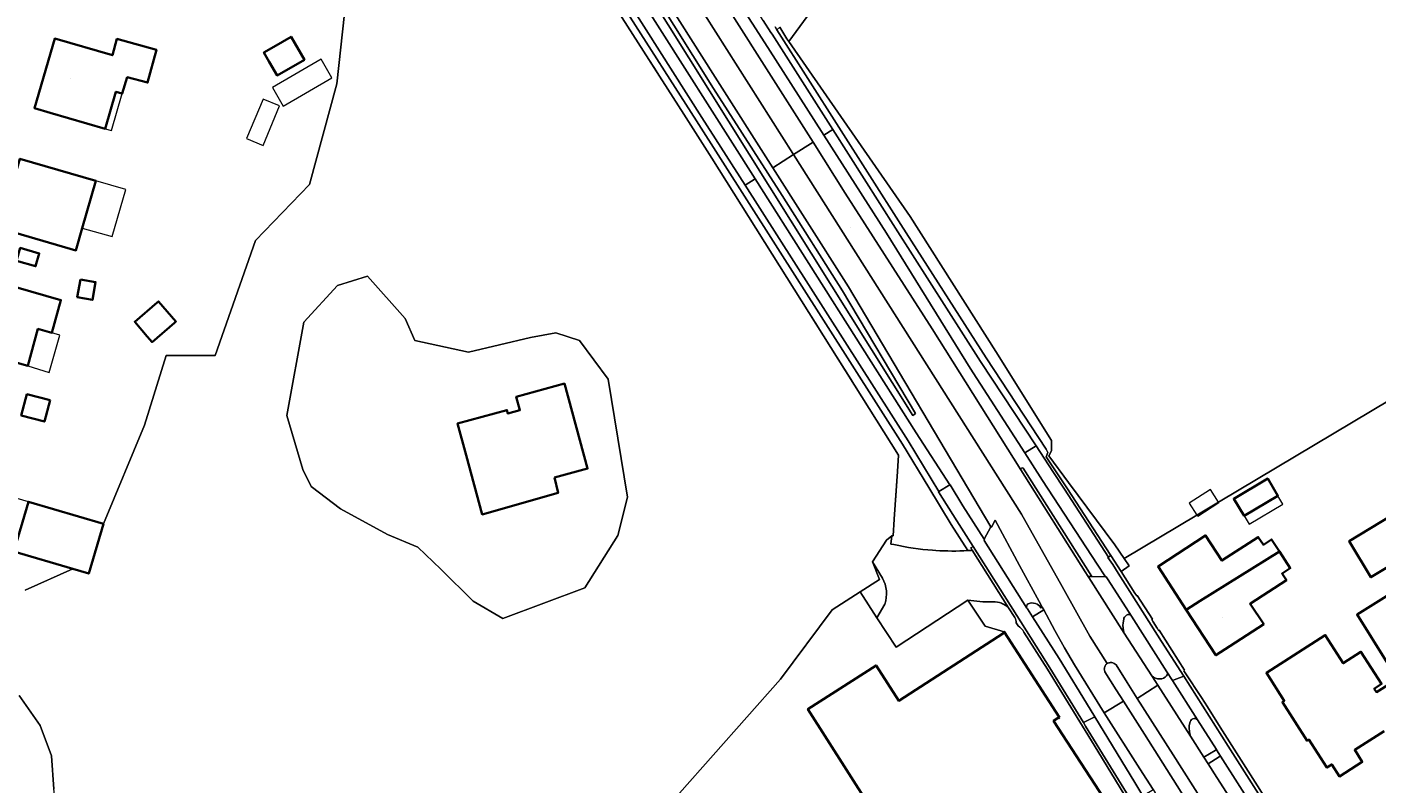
# Model space of a CAD drawing. Header units: metres. Extents: x 200176 to 205485, y 394066 to 399855.
# Tile 138 of 230: x 203782 to 203987, y 396815 to 396930. Entities that reach past the tile are written whole.
import ezdxf
from ezdxf.enums import TextEntityAlignment as Align

# ---------------------------------------------------------------- set-up
doc = ezdxf.new("R2010")
doc.units = ezdxf.units.M
doc.linetypes.add('IE-TERREINAFSCHEIDING', pattern=[10, 8, -2])
for name, color, linetype, lineweight in [('B-WE-GR-BOS_GEMENGD-GV', 40, 'Continuous', 13), ('B-WE-GR-BOS_NAALD-GV', 40, 'Continuous', 13), ('B-WE-IE-TERREINAFSCHEIDING-G', 210, 'IE-TERREINAFSCHEIDING', 18), ('B-WE-IE-TERREINAFSCHEIDING_KUNSTMATIG_HEKWERK-G', 20, 'IE-TERREINAFSCHEIDING-KUNSTMATIG', 18), ('B-WE-IE-TERREINAFSCHEIDING_KUNSTMATIG_MUUR-G', 90, 'IE-TERREINAFSCHEIDING-KUNSTMATIG-DICHT', 18), ('B-WE-OG-BEBOUWING-GV', 7, 'Continuous', 35), ('B-WE-OG-BEBOUWING-T18', 10, 'Continuous', 18), ('B-WE-OG-BEBOUWING_LUIFEL-GV', 7, 'Continuous', 18), ('B-WE-OG-BEBOUWING_SCHUUR-GV', 7, 'Continuous', 35), ('B-WE-OG-TERREIN_CULTUURSCHEIDING-GV', 7, 'Continuous', 18), ('B-WE-OG-TERREIN_ERF-GV', 7, 'Continuous', 18), ('B-WE-OG-TOPOGRAFIE-T18', 10, 'Continuous', 18), ('B-WE-OG-WEG-GV', 7, 'Continuous', 18), ('B-WE-VH-GOOT-G', 170, 'Continuous', 18), ('B-WE-VH-ONVERHARD-GV', 252, 'Continuous', 18), ('B-WE-VH-VERHARDING_ASFALT-GV', 252, 'Continuous', 18), ('B-WE-VH-VERHARDING_BETON-GV', 252, 'Continuous', 18), ('B-WE-VH-VERHARDING_BETONSTRAATSTEEN-GV', 252, 'Continuous', 18), ('B-WE-VH-VERHARDING_FUNDERING_ZAND-GV', 7, 'Continuous', 18), ('B-WE-VH-VERHARDING_TEGEL-GV', 252, 'Continuous', 18)]:
    doc.layers.add(name, color=color, linetype=linetype, lineweight=lineweight)
doc.styles.add('NLCS-ISO-M20-T18', font='NLCS-ISO.ttf', dxfattribs={"height": 0.036})
doc.linetypes.add('IE-TERREINAFSCHEIDING-KUNSTMATIG', pattern='A,4,[82,NLCS.shx,S=0.75,R=90,X=0,Y=0],4,-2', length=10)
doc.linetypes.add('IE-TERREINAFSCHEIDING-KUNSTMATIG-DICHT', pattern='A,8,-1,[82,NLCS.shx,S=0.75,R=90,X=0,Y=0],-1', length=10)

msp = doc.modelspace()

# ---------------------------------------------------------------- linework, layer by layer
at = {"layer": 'B-WE-GR-BOS_GEMENGD-GV', "flags": 128}
for points in [[(203773.71, 397019.02), (203804.391, 396999.569), (203785.997, 396962.548), (203786.117, 396962.033), (203820.557, 396951.803), (203824.178, 396941.131), (203831.191, 396939.526), (203829.188, 396920.945), (203825.029, 396905.668), (203816.853, 396897.14), (203810.738, 396879.705), (203803.293, 396879.733), (203800.016, 396869.156), (203793.79, 396854.209), (203791.569, 396846.647), (203789.14, 396847.36), (203781.936, 396844.128)], [(203881.122, 396813.347), (203896.471, 396830.614), (203904.303, 396841.154), (203908.511, 396843.853), (203911.459, 396845.743), (203910.415, 396848.396), (203912.506, 396851.688), (203913.344, 396852.371), (203913.536, 396852.344), (203913.706, 396854.91), (203914.183, 396862.144), (203914.345, 396864.589), (203886.018, 396909.654), (203881.773, 396916.31), (203862.624, 396946.328)], [(203781.028, 396828.137), (203784.185, 396823.58), (203785.924, 396819.016), (203786.289, 396813.948)]]:
    msp.add_lwpolyline(points, dxfattribs=at)
msp.add_lwpolyline([(203866.805, 396844.471), (203854.365, 396839.822), (203849.841, 396842.457), (203844.97, 396847.324), (203841.459, 396850.661), (203836.846, 396852.56), (203829.72, 396856.464), (203825.285, 396859.836), (203824.026, 396862.41), (203821.623, 396870.636), (203824.188, 396884.777), (203829.265, 396890.319), (203833.818, 396891.75), (203839.555, 396885.31), (203841.032, 396881.988), (203849.163, 396880.203), (203858.554, 396882.439), (203862.402, 396883.158), (203865.994, 396881.975), (203870.336, 396876.142), (203873.238, 396858.22), (203871.788, 396852.419)], close=True, dxfattribs=at)
at = {"layer": 'B-WE-GR-BOS_NAALD-GV', "flags": 128}
msp.add_lwpolyline([(203900.479, 396931.131), (203897.72, 396927.324), (203916.12, 396900.779), (203929.094, 396880.322), (203937.533, 396866.823), (203937.554, 396865.911), (203937.569, 396865.266), (203937.157, 396864.52), (203940.143, 396860.438), (203947.152, 396851.001), (203948.554, 396848.927), (203959.6, 396855.521), (203962.885, 396857.482), (204000.591, 396879.992)], dxfattribs=at)
at = {"layer": 'B-WE-IE-TERREINAFSCHEIDING-G', "flags": 128}
for points in [[(203862.624, 396946.328), (203881.773, 396916.31)], [(203881.773, 396916.31), (203886.018, 396909.654), (203914.345, 396864.589), (203914.183, 396862.144), (203913.706, 396854.91)], [(203913.706, 396854.91), (203913.536, 396852.344)]]:
    msp.add_lwpolyline(points, dxfattribs=at)
at = {"layer": 'B-WE-IE-TERREINAFSCHEIDING_KUNSTMATIG_HEKWERK-G', "flags": 128}
for points in [[(203908.511, 396843.853), (203911.459, 396845.743)], [(203911.076, 396839.916), (203908.511, 396843.853)], [(203924.881, 396842.595), (203913.969, 396835.476), (203911.076, 396839.916)], [(203930.371, 396837.814), (203927.494, 396838.663), (203924.881, 396842.595)]]:
    msp.add_lwpolyline(points, dxfattribs=at)
at = {"layer": 'B-WE-IE-TERREINAFSCHEIDING_KUNSTMATIG_MUUR-G', "flags": 128}
for points in [[(203950.192, 396843.652), (203950.471, 396843.287), (203950.517, 396843.317), (203952.838, 396839.74), (203952.74, 396839.676)], [(203952.74, 396839.676), (203952.958, 396839.33)], [(203953.557, 396838.377), (203953.599, 396838.31), (203953.784, 396838.016), (203953.874, 396838.076), (203957.725, 396831.964), (203957.626, 396831.903), (203957.826, 396831.584)], [(203960.285, 396827.824), (203961.179, 396826.418), (203963.139, 396823.335), (203963.836, 396822.238), (203974.33, 396805.721), (203974.572, 396805.341)]]:
    msp.add_lwpolyline(points, dxfattribs=at)
at = {"layer": 'B-WE-OG-BEBOUWING-GV', "flags": 128}
for points in [[(203797.379, 396921.959), (203800.474, 396921.113), (203801.837, 396926.1), (203795.823, 396927.744), (203795.144, 396925.261), (203786.407, 396927.8), (203783.338, 396917.239), (203785.738, 396916.542), (203794.056, 396914.125), (203795.683, 396919.725), (203796.647, 396919.445)], [(203818.926, 396924.287), (203820.136, 396922.19), (203824.254, 396924.568), (203822.236, 396928.064), (203819.636, 396926.563), (203818.117, 396925.687)], [(203780.476, 396898.31), (203789.627, 396895.655), (203790.59, 396899.036), (203792.635, 396906.221), (203781.137, 396909.557), (203780.161, 396906.192), (203779.228, 396902.978), (203778.075, 396899.006)], [(203780.613, 396894.102), (203783.501, 396893.263), (203784.063, 396895.201), (203781.175, 396896.039)], [(203782.306, 396878.14), (203783.861, 396883.761), (203785.973, 396883.162), (203787.352, 396888.13), (203775.921, 396891.39), (203774.501, 396886.411), (203774.726, 396886.347), (203776.098, 396885.956), (203775.711, 396884.6), (203774.673, 396884.887), (203773.467, 396880.662), (203776.907, 396879.681)], [(203790.312, 396891.266), (203789.826, 396888.57), (203792.115, 396888.158), (203792.601, 396890.854)], [(203800.422, 396882.624), (203801.169, 396881.754), (203804.557, 396884.661), (203804.781, 396884.854), (203802.143, 396887.93), (203801.917, 396887.737), (203798.529, 396884.831)], [(203862.165, 396861.192), (203867.196, 396862.557), (203863.697, 396875.451), (203856.383, 396873.467), (203856.943, 396871.402), (203855.129, 396870.91), (203854.982, 396871.45), (203847.485, 396869.409), (203848.798, 396864.585), (203851.239, 396855.616), (203862.741, 396858.874)], [(203966.746, 396855.389), (203971.879, 396858.45), (203970.324, 396861.056), (203965.191, 396857.995)], [(203997.339, 396860.413), (203990.759, 396856.443), (203982.681, 396851.57), (203985.991, 396846.084), (204000.649, 396854.927)], [(203793.79, 396854.209), (203782.448, 396857.54), (203780.227, 396849.977), (203789.14, 396847.36), (203791.569, 396846.647)], [(203960.089, 396842.487), (203972.094, 396849.996), (203970.915, 396851.811), (203969.667, 396851.001), (203968.903, 396852.176), (203963.397, 396848.6), (203960.915, 396852.422), (203953.697, 396847.721), (203957.969, 396841.161)], [(203972.094, 396849.996), (203960.089, 396842.487), (203957.969, 396841.161), (203962.471, 396834.248), (203964.566, 396835.612), (203969.731, 396838.976), (203967.655, 396842.045), (203967.713, 396842.083), (203973.177, 396845.632), (203972.588, 396846.538), (203972.512, 396846.655), (203973.744, 396847.455)], [(203938.782, 396824.787), (203930.371, 396837.814), (203930.195, 396837.7), (203930.254, 396837.608), (203914.375, 396827.355), (203910.958, 396832.716), (203900.599, 396826.089), (203921.846, 396792.754), (203947.535, 396809.392), (203937.859, 396824.311), (203938.535, 396824.782), (203938.605, 396824.673)]]:
    msp.add_lwpolyline(points, close=True, dxfattribs=at)
for points in [[(203993.332, 396846.351), (203983.879, 396840.419), (203988.492, 396833.066)], [(203992.535, 396832.238), (203986.807, 396828.653), (203986.473, 396829.173), (203987.604, 396829.896), (203984.472, 396834.778), (203981.779, 396833.05), (203979.052, 396837.3), (203970.13, 396831.577), (203972.841, 396827.351), (203972.555, 396827.158), (203976.297, 396821.27), (203976.584, 396821.452), (203979.296, 396817.221), (203980.051, 396817.694), (203981.198, 396815.88), (203984.675, 396818.078), (203983.523, 396819.901), (203987.965, 396822.73)]]:
    msp.add_lwpolyline(points, dxfattribs=at)
at = {"layer": 'B-WE-OG-BEBOUWING_LUIFEL-GV', "flags": 128}
for points in [[(203819.406, 396920.37), (203821.028, 396917.561), (203828.435, 396921.837), (203826.813, 396924.646)], [(203795.683, 396919.725), (203794.056, 396914.125), (203795.016, 396913.846), (203796.647, 396919.445)], [(203818.006, 396911.578), (203820.512, 396917.568), (203818.006, 396918.617), (203815.5, 396912.626)], [(203792.635, 396906.221), (203790.59, 396899.036), (203795.098, 396897.751), (203797.174, 396904.904)], [(203783.861, 396883.761), (203782.306, 396878.14), (203785.565, 396877.159), (203787.171, 396882.822), (203785.973, 396883.162)], [(203778.955, 396858.304), (203776.82, 396850.978), (203780.227, 396849.977), (203782.448, 396857.54), (203779.497, 396858.406), (203779.427, 396858.166)], [(203959.6, 396855.521), (203959.729, 396855.323), (203962.933, 396857.409), (203962.885, 396857.482), (203961.644, 396859.389), (203958.44, 396857.302)], [(203966.746, 396855.389), (203967.504, 396854.118), (203972.637, 396857.179), (203971.879, 396858.45)]]:
    msp.add_lwpolyline(points, close=True, dxfattribs=at)
at = {"layer": 'B-WE-OG-BEBOUWING_SCHUUR-GV', "flags": 128}
msp.add_lwpolyline([(203785.703, 396872.926), (203782.179, 396873.853), (203781.33, 396870.624), (203784.854, 396869.697)], close=True, dxfattribs=at)
at = {"layer": 'B-WE-OG-TERREIN_CULTUURSCHEIDING-GV', "flags": 128}
msp.add_lwpolyline([(203777.616, 397090.016), (203796.581, 397060.429), (203818.669, 397025.622), (203830.668, 397006.375), (203856.887, 396965.363), (203876.272, 396934.919), (203916.508, 396870.634), (203916.929, 396870.904), (203905.875, 396889.547), (203896.691, 396903.993), (203886.277, 396920.235), (203877.139, 396934.9), (203867.528, 396949.967), (203857.513, 396965.648), (203845.892, 396983.386), (203844.091, 396986.24), (203831.37, 397007.613), (203822.586, 397020.981), (203809.858, 397040.373), (203806.99, 397045.152), (203792.859, 397067.338), (203779.08, 397088.909)], dxfattribs=at)
at = {"layer": 'B-WE-OG-TERREIN_ERF-GV', "flags": 128}
for points in [[(203781.936, 396844.128), (203789.14, 396847.36), (203780.227, 396849.977), (203782.448, 396857.54), (203793.79, 396854.209), (203800.016, 396869.156), (203803.293, 396879.733), (203810.738, 396879.705), (203816.853, 396897.14), (203825.029, 396905.668), (203829.188, 396920.945), (203831.191, 396939.526), (203824.178, 396941.131), (203785.628, 396951.885), (203784.324, 396948.304), (203780.894, 396938.884)], [(204000.591, 396879.992), (203962.885, 396857.482), (203959.6, 396855.521), (203948.554, 396848.927), (203949.318, 396847.797), (203948.085, 396846.964), (203950.192, 396843.652), (203950.471, 396843.287), (203950.517, 396843.317), (203952.838, 396839.74), (203952.74, 396839.676), (203952.958, 396839.33), (203953.557, 396838.377), (203953.599, 396838.31), (203953.784, 396838.016), (203953.874, 396838.076), (203957.725, 396831.964), (203957.626, 396831.903), (203957.826, 396831.584), (203960.285, 396827.824), (203961.179, 396826.418), (203963.139, 396823.335), (203963.836, 396822.238), (203974.33, 396805.721)], [(203988.492, 396833.066), (203983.879, 396840.419), (203993.332, 396846.351)], [(203914.375, 396827.355), (203930.254, 396837.608), (203930.195, 396837.7), (203930.371, 396837.814), (203927.494, 396838.663), (203924.881, 396842.595), (203913.969, 396835.476), (203911.076, 396839.916), (203908.511, 396843.853), (203904.303, 396841.154), (203896.471, 396830.614), (203881.122, 396813.347), (203899.58, 396787.846), (203863.748, 396797.111), (203827.689, 396805.244), (203813.02, 396801.973), (203788.695, 396807.448), (203786.711, 396810.419), (203786.289, 396813.948), (203785.924, 396819.016), (203784.185, 396823.58), (203781.028, 396828.137)], [(203927.125, 396842.368), (203924.881, 396842.595), (203927.494, 396838.663), (203930.371, 396837.814), (203938.782, 396824.787), (203938.605, 396824.673), (203938.535, 396824.782), (203937.859, 396824.311), (203947.535, 396809.392), (203948.182, 396810.04), (203953.392, 396801.865), (203954.958, 396802.657), (203954.434, 396803.515), (203944.006, 396820.599), (203936.95, 396832.143), (203933.373, 396837.775)], [(203931.975, 396839.954), (203931.05, 396841.421), (203930.805, 396841.635), (203930.541, 396841.825), (203930.26, 396841.99), (203930.116, 396842.061), (203929.965, 396842.127), (203929.658, 396842.236), (203929.343, 396842.315), (203929.021, 396842.364), (203927.125, 396842.368)], [(203932.47, 396838.7), (203932.165, 396839.175)], [(203987.965, 396822.73), (203983.523, 396819.901), (203984.675, 396818.078), (203981.198, 396815.88), (203980.051, 396817.694), (203979.296, 396817.221), (203976.584, 396821.452), (203976.297, 396821.27), (203972.555, 396827.158), (203972.841, 396827.351), (203970.13, 396831.577), (203979.052, 396837.3), (203981.779, 396833.05), (203984.472, 396834.778), (203987.604, 396829.896), (203986.473, 396829.173), (203986.807, 396828.653), (203992.535, 396832.238)], [(203990.411, 396744.852), (203981.379, 396758.875), (203980.304, 396760.544), (203980.264, 396760.606), (203979.058, 396762.472), (203965.749, 396783.071), (203965.71, 396783.132), (203965.804, 396783.189), (203966, 396783.307), (203965.937, 396783.436), (203965.338, 396783.111), (203963.228, 396786.316), (203961.911, 396788.679), (203956.551, 396796.954), (203953.392, 396801.865), (203948.182, 396810.04), (203947.535, 396809.392), (203921.846, 396792.754), (203900.599, 396826.089), (203910.958, 396832.716), (203914.375, 396827.355)]]:
    msp.add_lwpolyline(points, dxfattribs=at)
for points in [[(203801.837, 396926.1), (203800.474, 396921.113), (203797.379, 396921.959), (203796.647, 396919.445), (203795.683, 396919.725), (203794.056, 396914.125), (203785.738, 396916.542), (203783.338, 396917.239), (203786.407, 396927.8), (203795.144, 396925.261), (203795.823, 396927.744)], [(203822.236, 396928.064), (203824.254, 396924.568), (203820.136, 396922.19), (203818.926, 396924.287), (203818.117, 396925.687), (203819.636, 396926.563)], [(203789.627, 396895.655), (203780.476, 396898.31), (203778.075, 396899.006), (203779.228, 396902.978), (203780.161, 396906.192), (203781.137, 396909.557), (203792.635, 396906.221), (203790.59, 396899.036)], [(203780.613, 396894.102), (203781.175, 396896.039), (203784.063, 396895.201), (203783.501, 396893.263)], [(203783.861, 396883.761), (203782.306, 396878.14), (203776.907, 396879.681), (203773.467, 396880.662), (203774.673, 396884.887), (203775.711, 396884.6), (203776.098, 396885.956), (203774.726, 396886.347), (203774.501, 396886.411), (203775.921, 396891.39), (203787.352, 396888.13), (203785.973, 396883.162)], [(203790.312, 396891.266), (203792.601, 396890.854), (203792.115, 396888.158), (203789.826, 396888.57)], [(203866.805, 396844.471), (203871.788, 396852.419), (203873.238, 396858.22), (203870.336, 396876.142), (203865.994, 396881.975), (203862.402, 396883.158), (203858.554, 396882.439), (203849.163, 396880.203), (203841.032, 396881.988), (203839.555, 396885.31), (203833.818, 396891.75), (203829.265, 396890.319), (203824.188, 396884.777), (203821.623, 396870.636), (203824.026, 396862.41), (203825.285, 396859.836), (203829.72, 396856.464), (203836.846, 396852.56), (203841.459, 396850.661), (203844.97, 396847.324), (203849.841, 396842.457), (203854.365, 396839.822)], [(203801.169, 396881.754), (203800.422, 396882.624), (203798.529, 396884.831), (203801.917, 396887.737), (203802.143, 396887.93), (203804.781, 396884.854), (203804.557, 396884.661)], [(203848.798, 396864.585), (203847.485, 396869.409), (203854.982, 396871.45), (203855.129, 396870.91), (203856.943, 396871.402), (203856.383, 396873.467), (203863.697, 396875.451), (203867.196, 396862.557), (203862.165, 396861.192), (203862.741, 396858.874), (203851.239, 396855.616)], [(203971.879, 396858.45), (203966.746, 396855.389), (203965.191, 396857.995), (203970.324, 396861.056)], [(203990.759, 396856.443), (203997.339, 396860.413), (204000.649, 396854.927), (203985.991, 396846.084), (203982.681, 396851.57)], [(203957.969, 396841.161), (203953.697, 396847.721), (203960.915, 396852.422), (203963.397, 396848.6), (203968.903, 396852.176), (203969.667, 396851.001), (203970.915, 396851.811), (203972.094, 396849.996), (203973.744, 396847.455), (203972.512, 396846.655), (203972.588, 396846.538), (203973.177, 396845.632), (203967.713, 396842.083), (203967.655, 396842.045), (203969.731, 396838.976), (203964.566, 396835.612), (203962.471, 396834.248)]]:
    msp.add_lwpolyline(points, close=True, dxfattribs=at)
at = {"layer": 'B-WE-OG-TERREIN_ERF-GV'}
for points in [[(203932.165, 396839.175, 0.1563877), (203931.975, 396839.954)], [(203933.373, 396837.775, 0.1028429), (203932.47, 396838.7)]]:
    msp.add_lwpolyline(points, format="xyb", dxfattribs=at)
at = {"layer": 'B-WE-OG-WEG-GV', "flags": 128}
for points in [[(203911.918, 396845.964), (203910.415, 396848.396), (203911.459, 396845.743), (203908.511, 396843.853), (203911.076, 396839.916)], [(203911.076, 396839.916), (203912.259, 396842.011)]]:
    msp.add_lwpolyline(points, dxfattribs=at)
at = {"layer": 'B-WE-OG-WEG-GV'}
msp.add_lwpolyline([(203912.259, 396842.011, 0.2152274), (203911.918, 396845.964)], format="xyb", dxfattribs=at)
at = {"layer": 'B-WE-VH-GOOT-G', "flags": 128}
for points in [[(203931.05, 396841.421), (203931.975, 396839.954)], [(203932.165, 396839.175), (203932.47, 396838.7)], [(203933.373, 396837.775), (203936.95, 396832.143), (203944.006, 396820.599), (203954.434, 396803.515), (203954.958, 396802.657)]]:
    msp.add_lwpolyline(points, dxfattribs=at)
at = {"layer": 'B-WE-VH-GOOT-G'}
for points in [[(203931.975, 396839.954, -0.1563877), (203932.165, 396839.175)], [(203932.47, 396838.7, -0.1028429), (203933.373, 396837.775)]]:
    msp.add_lwpolyline(points, format="xyb", dxfattribs=at)
at = {"layer": 'B-WE-VH-ONVERHARD-GV', "flags": 128}
for points in [[(203943.665, 396846.183), (203945.715, 396846.165), (203944.482, 396848.052), (203936.178, 396860.766), (203933.503, 396864.968), (203925.195, 396877.795), (203912.531, 396898.264), (203903.034, 396913.13), (203894.547, 396926.413), (203863.98, 396973.89), (203852.318, 396991.861), (203847.43, 396999.394), (203824.903, 397034.879), (203809.807, 397058.435), (203793.154, 397084.833), (203789.461, 397090.688), (203768.453, 397123.778)], [(203757.616, 397115.788), (203757.028, 397115.355), (203778.104, 397081.984), (203779.282, 397080.119), (203779.14, 397079.999), (203792.981, 397058.235), (203805.014, 397039.196), (203805.962, 397038.199), (203838.591, 396986.979), (203857.881, 396956.244), (203858.295, 396955.3), (203872.869, 396932.313), (203883.704, 396915.302), (203914.938, 396866.264), (203918.923, 396859.698), (203922.332, 396854.087), (203924.872, 396850.123)], [(203925.535, 396850.166), (203925.308, 396850.527), (203925.659, 396850.748), (203923.179, 396854.618), (203920.402, 396859.05), (203920.475, 396859.069), (203915.787, 396866.792), (203891.109, 396905.536), (203884.547, 396915.839), (203873.713, 396932.849), (203853.992, 396963.956), (203840.863, 396984.535), (203828.159, 397004.446), (203793.826, 397058.77), (203781.831, 397077.631), (203774.857, 397088.596), (203758.758, 397113.98), (203757.616, 397115.788)], [(203773.823, 397113.29), (203786.338, 397093.662), (203792.299, 397084.289), (203800.002, 397072.177), (203813.613, 397050.744), (203826.026, 397031.164), (203838.673, 397011.223), (203851.313, 396991.218), (203851.586, 396990.785), (203864.364, 396970.591), (203878.66, 396947.947), (203893.29, 396924.864), (203901.391, 396912.083), (203906.282, 396904.366), (203919.431, 396883.779), (203932.884, 396862.38)], [(203779.08, 397088.909), (203792.859, 397067.338), (203806.99, 397045.152), (203809.858, 397040.373), (203822.586, 397020.981), (203831.37, 397007.613), (203844.091, 396986.24), (203845.892, 396983.386), (203857.513, 396965.648), (203867.528, 396949.967), (203877.139, 396934.9), (203886.277, 396920.235), (203896.691, 396903.993), (203905.875, 396889.547), (203916.929, 396870.904), (203916.508, 396870.634), (203876.272, 396934.919), (203856.887, 396965.363), (203830.668, 397006.375), (203818.669, 397025.622), (203796.581, 397060.429), (203777.616, 397090.016)], [(203924.872, 396850.123), (203922.332, 396854.087), (203918.923, 396859.698), (203914.938, 396866.264), (203883.704, 396915.302), (203872.869, 396932.313), (203858.295, 396955.3), (203861.373, 396948.293), (203861.463, 396948.147), (203862.624, 396946.328), (203881.773, 396916.31), (203886.018, 396909.654), (203914.345, 396864.589), (203914.183, 396862.144), (203913.706, 396854.91), (203913.536, 396852.344), (203913.344, 396852.371), (203913.164, 396851.12), (203913.659, 396851.049)], [(203875.071, 396934.161), (203892.612, 396906.493), (203917.024, 396867.988), (203922.116, 396860.086), (203922.163, 396860.118), (203924.12, 396856.931), (203927.335, 396851.851), (203928.368, 396853.755), (203906.783, 396890.132), (203900.146, 396900.538), (203895.278, 396908.191), (203886.531, 396921.94), (203872.133, 396944.714)], [(203893.846, 396930.515), (203895.011, 396928.697), (203895.176, 396928.44), (203904.373, 396913.982), (203913.869, 396899.054), (203926.805, 396878.805), (203935.204, 396866.031), (203937.744, 396862.111), (203939.497, 396859.421), (203946.193, 396849.15), (203946.551, 396849.378), (203939.876, 396859.668), (203936.754, 396864.348), (203936.969, 396865.03), (203936.733, 396865.526), (203927.644, 396879.349), (203914.712, 396899.592), (203895.916, 396929.14), (203895.639, 396929.564)], [(203933.273, 396862.626), (203943.665, 396846.183)], [(203919.515, 396850.173), (203920.013, 396850.139)]]:
    msp.add_lwpolyline(points, dxfattribs=at)
msp.add_lwpolyline([(203947.152, 396851.001), (203940.143, 396860.438), (203937.157, 396864.52), (203937.569, 396865.266), (203937.554, 396865.911), (203937.533, 396866.823), (203929.094, 396880.322), (203916.12, 396900.779), (203897.72, 396927.324), (203897.429, 396927.744), (203896.33, 396929.532), (203895.916, 396929.14), (203914.712, 396899.592), (203927.644, 396879.349), (203936.733, 396865.526), (203936.969, 396865.03), (203936.754, 396864.348), (203939.876, 396859.668), (203946.551, 396849.378), (203948.085, 396846.964), (203949.318, 396847.797), (203948.554, 396848.927)], close=True, dxfattribs=at)
at = {"layer": 'B-WE-VH-ONVERHARD-GV'}
for points in [[(203932.884, 396862.38, -0.7293821), (203933.273, 396862.626)], [(203913.659, 396851.049, 0.0365434), (203919.515, 396850.173)], [(203920.013, 396850.139, 0.0300504), (203924.872, 396850.123)], [(203924.872, 396850.123, 0.0044085), (203925.535, 396850.166)]]:
    msp.add_lwpolyline(points, format="xyb", dxfattribs=at)
at = {"layer": 'B-WE-VH-VERHARDING_ASFALT-GV', "flags": 128}
for points in [[(203901.391, 396912.083), (203893.29, 396924.864), (203878.66, 396947.947), (203864.364, 396970.591), (203851.586, 396990.785), (203851.313, 396991.218), (203848.305, 396989.295), (203898.33, 396910.361), (203898.432, 396910.2)], [(203895.011, 396928.697), (203893.846, 396930.515), (203881.584, 396949.651), (203865.682, 396974.47), (203853.812, 396992.816), (203852.318, 396991.861), (203863.98, 396973.89), (203894.547, 396926.413), (203903.034, 396913.13), (203904.373, 396913.982), (203895.176, 396928.44)], [(203898.432, 396910.2), (203898.33, 396910.361), (203848.305, 396989.295), (203845.194, 396987.305), (203845.36, 396987.041), (203847.161, 396984.187), (203858.311, 396966.521), (203872.133, 396944.714), (203886.531, 396921.94), (203895.278, 396908.191)], [(203840.863, 396984.535), (203853.992, 396963.956), (203873.713, 396932.849), (203884.547, 396915.839), (203891.109, 396905.536), (203892.612, 396906.493), (203875.071, 396934.161), (203855.687, 396964.603), (203842.34, 396985.48)], [(203933.503, 396864.968), (203935.204, 396866.031), (203926.805, 396878.805), (203913.869, 396899.054), (203904.373, 396913.982), (203903.034, 396913.13), (203912.531, 396898.264), (203925.195, 396877.795)], [(203943.378, 396837.138), (203945.997, 396832.982), (203946.104, 396833.043), (203946.218, 396833.09), (203946.337, 396833.123), (203946.459, 396833.14), (203946.583, 396833.141), (203946.705, 396833.127), (203946.825, 396833.097), (203946.94, 396833.053), (203947.049, 396832.995), (203947.326, 396832.797), (203949.021, 396830.13), (203950.555, 396827.715), (203953.654, 396829.704), (203952.734, 396831.135), (203948.572, 396837.608), (203943.222, 396846.022), (203943.118, 396846.186), (203942.671, 396846.893), (203932.884, 396862.38), (203919.431, 396883.779), (203906.282, 396904.366), (203901.391, 396912.083), (203898.432, 396910.2), (203933.016, 396855.672), (203939.175, 396844.656)], [(203945.997, 396832.982), (203943.378, 396837.138), (203939.175, 396844.656), (203933.016, 396855.672), (203898.432, 396910.2), (203895.278, 396908.191), (203900.146, 396900.538), (203906.783, 396890.132), (203928.368, 396853.755), (203928.428, 396853.654), (203929.007, 396854.722), (203932.706, 396847.88), (203935.673, 396842.416), (203936.14, 396841.555), (203936.378, 396841.118), (203938.064, 396838.013), (203939.51, 396835.377), (203941.032, 396832.791), (203945.556, 396825.503), (203948.438, 396827.3), (203947.348, 396829.024), (203945.621, 396831.757), (203945.565, 396832.022), (203945.554, 396832.145), (203945.56, 396832.269), (203945.581, 396832.39), (203945.617, 396832.508), (203945.667, 396832.621), (203945.732, 396832.726), (203945.809, 396832.823), (203945.898, 396832.908)], [(203920.475, 396859.069), (203922.116, 396860.086), (203917.024, 396867.988), (203892.612, 396906.493), (203891.109, 396905.536), (203915.787, 396866.792)], [(203936.378, 396841.118), (203934.655, 396840.079), (203938.686, 396833.775), (203943.397, 396826.097), (203944.132, 396824.889), (203950.163, 396814.973), (203951.41, 396812.941), (203951.606, 396813.061), (203952.565, 396813.64), (203952.947, 396813.864), (203950.931, 396817.047), (203945.556, 396825.503), (203941.032, 396832.791), (203939.51, 396835.377), (203938.064, 396838.013)], [(203976.673, 396786.518), (203979.989, 396788.658), (203978.102, 396791.591), (203976.471, 396794.1), (203972.443, 396800.409), (203968.932, 396805.906), (203962.627, 396815.713), (203961.305, 396817.78), (203960.669, 396818.775), (203958.629, 396821.965), (203953.654, 396829.704), (203950.555, 396827.715), (203955.995, 396819.154), (203967.584, 396800.893), (203969.203, 396798.335), (203974.206, 396790.426), (203974.766, 396789.541)], [(203974.973, 396785.398), (203972.986, 396788.5), (203972.935, 396788.58), (203972.449, 396789.35), (203967.464, 396797.254), (203964.951, 396801.238), (203951.624, 396822.259), (203948.438, 396827.3), (203945.556, 396825.503), (203950.931, 396817.047), (203952.947, 396813.864), (203953.479, 396813.025), (203956.311, 396808.554), (203963.977, 396796.452), (203964.602, 396795.465), (203966.199, 396792.948), (203970.357, 396786.398), (203972.184, 396783.52)]]:
    msp.add_lwpolyline(points, close=True, dxfattribs=at)
at = {"layer": 'B-WE-VH-VERHARDING_ASFALT-GV'}
for points in [[(203934.023, 396842.055, 0.423509), (203933.828, 396841.373)], [(203935.952, 396841.462, 0.3727276), (203934.023, 396842.055)], [(203948.535, 396839.859, 0.0412887), (203948.497, 396839.711)], [(203948.941, 396840.328, 0.1909373), (203948.535, 396839.859)], [(203949.67, 396840.204, 0.4306341), (203948.941, 396840.328)], [(203948.391, 396839.188, 0.108509), (203948.572, 396837.608)], [(203954.986, 396831.128, 0.3456131), (203955.048, 396831.73)], [(203952.734, 396831.135, 0.1726071), (203953.977, 396830.653)], [(203953.977, 396830.653, 0.2130005), (203954.986, 396831.128)], [(203958.418, 396823.534, 0.0973991), (203958.629, 396821.965)], [(203958.97, 396824.616, 0.2396051), (203958.499, 396823.977)], [(203959.685, 396824.433, 0.3874474), (203958.97, 396824.616)]]:
    msp.add_lwpolyline(points, format="xyb", dxfattribs=at)
at = {"layer": 'B-WE-VH-VERHARDING_ASFALT-GV', "flags": 128}
for points in [[(203933.828, 396841.373), (203933.849, 396841.34), (203933.89, 396841.275), (203934.655, 396840.079), (203936.378, 396841.118), (203936.14, 396841.555), (203935.952, 396841.462)], [(203948.497, 396839.711), (203948.391, 396839.188)], [(203955.048, 396831.73), (203949.68, 396840.188), (203949.67, 396840.204)], [(203948.572, 396837.608), (203952.734, 396831.135)], [(203967.584, 396800.893), (203955.995, 396819.154), (203950.555, 396827.715), (203949.021, 396830.13), (203947.326, 396832.797), (203947.049, 396832.995), (203946.94, 396833.053), (203946.825, 396833.097), (203946.705, 396833.127), (203946.583, 396833.141), (203946.459, 396833.14), (203946.337, 396833.123), (203946.218, 396833.09), (203946.104, 396833.043), (203945.997, 396832.982), (203945.898, 396832.908), (203945.809, 396832.823), (203945.732, 396832.726), (203945.667, 396832.621), (203945.617, 396832.508), (203945.581, 396832.39), (203945.56, 396832.269), (203945.554, 396832.145), (203945.565, 396832.022), (203945.621, 396831.757), (203947.348, 396829.024), (203948.438, 396827.3), (203951.624, 396822.259), (203964.951, 396801.238)], [(203958.499, 396823.977), (203958.418, 396823.534)], [(203958.629, 396821.965), (203960.669, 396818.775), (203962.367, 396819.82), (203962.544, 396819.933), (203959.685, 396824.433)], [(203971.464, 396805.894), (203966.111, 396814.319), (203963.161, 396818.962), (203962.984, 396818.85), (203961.305, 396817.78), (203962.627, 396815.713), (203968.932, 396805.906)]]:
    msp.add_lwpolyline(points, dxfattribs=at)
at = {"layer": 'B-WE-VH-VERHARDING_BETON-GV', "flags": 128}
for points in [[(203946.193, 396849.15), (203939.497, 396859.421), (203937.744, 396862.111), (203935.204, 396866.031), (203933.503, 396864.968), (203936.178, 396860.766), (203944.482, 396848.052), (203945.715, 396846.165), (203945.836, 396846.164), (203946.149, 396845.678), (203949.67, 396840.204), (203949.68, 396840.188), (203955.048, 396831.73), (203955.869, 396830.439), (203957.589, 396831.093), (203954.247, 396836.349), (203949.797, 396843.355), (203947.679, 396846.69), (203946.831, 396848.025), (203946.11, 396849.093)], [(203920.475, 396859.069), (203920.402, 396859.05), (203923.179, 396854.618), (203925.659, 396850.748), (203932.298, 396840.257), (203937.308, 396832.34), (203942.399, 396824.031), (203944.132, 396824.889), (203943.397, 396826.097), (203938.686, 396833.775), (203934.655, 396840.079), (203933.89, 396841.275), (203933.849, 396841.34), (203933.828, 396841.373), (203927.342, 396851.653), (203927.396, 396851.754), (203927.335, 396851.851), (203924.12, 396856.931), (203922.163, 396860.118), (203922.116, 396860.086)]]:
    msp.add_lwpolyline(points, close=True, dxfattribs=at)
at = {"layer": 'B-WE-VH-VERHARDING_BETON-GV'}
msp.add_lwpolyline([(203933.273, 396862.626, 0.7293821), (203932.884, 396862.38)], format="xyb", dxfattribs=at)
at = {"layer": 'B-WE-VH-VERHARDING_BETON-GV', "flags": 128}
for points in [[(203932.884, 396862.38), (203942.671, 396846.893), (203943.118, 396846.186), (203943.665, 396846.183)], [(203943.665, 396846.183), (203933.273, 396862.626)], [(203975.924, 396802.257), (203975.757, 396802.521), (203964.343, 396820.473), (203957.589, 396831.093), (203955.869, 396830.439), (203959.685, 396824.433), (203962.544, 396819.933), (203962.553, 396819.919), (203963.161, 396818.962), (203966.111, 396814.319), (203971.464, 396805.894)]]:
    msp.add_lwpolyline(points, dxfattribs=at)
at = {"layer": 'B-WE-VH-VERHARDING_BETONSTRAATSTEEN-GV', "flags": 128}
for points in [[(203935.952, 396841.462), (203936.14, 396841.555), (203935.673, 396842.416), (203932.706, 396847.88), (203929.007, 396854.722), (203928.428, 396853.654), (203928.368, 396853.755), (203927.335, 396851.851), (203927.396, 396851.754), (203927.342, 396851.653), (203933.828, 396841.373)], [(203913.659, 396851.049), (203913.164, 396851.12), (203913.344, 396852.371), (203912.506, 396851.688), (203910.415, 396848.396), (203911.918, 396845.964)], [(203912.259, 396842.011), (203911.076, 396839.916), (203913.969, 396835.476), (203924.881, 396842.595), (203927.125, 396842.368), (203929.021, 396842.364), (203929.343, 396842.315), (203929.658, 396842.236), (203929.965, 396842.127), (203930.116, 396842.061), (203930.26, 396841.99), (203930.541, 396841.825), (203930.805, 396841.635), (203931.05, 396841.421), (203925.535, 396850.166)], [(203920.013, 396850.139), (203919.515, 396850.173)], [(203962.803, 396790.64), (203961.178, 396793.303), (203952.142, 396808.106), (203946.496, 396817.335), (203942.723, 396823.502), (203942.399, 396824.031), (203937.308, 396832.34), (203932.298, 396840.257), (203925.659, 396850.748), (203925.308, 396850.527), (203925.535, 396850.166), (203931.05, 396841.421), (203931.975, 396839.954)], [(203974.33, 396805.721), (203963.836, 396822.238), (203963.139, 396823.335), (203961.179, 396826.418), (203960.285, 396827.824), (203957.826, 396831.584), (203957.626, 396831.903), (203957.725, 396831.964), (203953.874, 396838.076), (203953.784, 396838.016), (203953.599, 396838.31), (203953.557, 396838.377), (203952.958, 396839.33), (203952.74, 396839.676), (203952.838, 396839.74), (203950.517, 396843.317), (203950.471, 396843.287), (203950.192, 396843.652), (203948.085, 396846.964), (203946.551, 396849.378), (203946.193, 396849.15), (203946.11, 396849.093), (203946.831, 396848.025), (203947.679, 396846.69), (203949.797, 396843.355), (203954.247, 396836.349), (203957.589, 396831.093), (203964.343, 396820.473), (203975.757, 396802.521)], [(203949.67, 396840.204), (203946.149, 396845.678), (203945.836, 396846.164), (203945.715, 396846.165), (203943.665, 396846.183), (203943.118, 396846.186), (203943.222, 396846.022), (203948.572, 396837.608)], [(203948.391, 396839.188), (203948.497, 396839.711)], [(203932.165, 396839.175), (203932.47, 396838.7)], [(203933.373, 396837.775), (203936.95, 396832.143), (203944.006, 396820.599), (203954.434, 396803.515), (203954.958, 396802.657), (203958.006, 396797.668), (203960.814, 396793.073), (203962.417, 396790.45)], [(203959.685, 396824.433), (203955.869, 396830.439), (203955.048, 396831.73)], [(203952.734, 396831.135), (203953.654, 396829.704), (203958.629, 396821.965)], [(203958.418, 396823.534), (203958.499, 396823.977)]]:
    msp.add_lwpolyline(points, dxfattribs=at)
at = {"layer": 'B-WE-VH-VERHARDING_BETONSTRAATSTEEN-GV'}
for points in [[(203919.515, 396850.173, -0.0365434), (203913.659, 396851.049)], [(203924.872, 396850.123, -0.0300504), (203920.013, 396850.139)], [(203925.535, 396850.166, -0.0044085), (203924.872, 396850.123)], [(203911.918, 396845.964, -0.2152274), (203912.259, 396842.011)], [(203933.828, 396841.373, -0.423509), (203934.023, 396842.055)], [(203934.023, 396842.055, -0.3727276), (203935.952, 396841.462)], [(203931.975, 396839.954, -0.1563877), (203932.165, 396839.175)], [(203948.497, 396839.711, -0.0412887), (203948.535, 396839.859)], [(203948.535, 396839.859, -0.1909373), (203948.941, 396840.328)], [(203948.941, 396840.328, -0.4306341), (203949.67, 396840.204)], [(203932.47, 396838.7, -0.1028429), (203933.373, 396837.775)], [(203948.572, 396837.608, -0.108509), (203948.391, 396839.188)], [(203955.048, 396831.73, -0.3456131), (203954.986, 396831.128)], [(203953.977, 396830.653, -0.1726071), (203952.734, 396831.135)], [(203954.986, 396831.128, -0.2130005), (203953.977, 396830.653)], [(203958.629, 396821.965, -0.0973991), (203958.418, 396823.534)], [(203958.499, 396823.977, -0.2396051), (203958.97, 396824.616)], [(203958.97, 396824.616, -0.3874474), (203959.685, 396824.433)]]:
    msp.add_lwpolyline(points, format="xyb", dxfattribs=at)
at = {"layer": 'B-WE-VH-VERHARDING_BETONSTRAATSTEEN-GV', "flags": 128}
msp.add_lwpolyline([(203963.161, 396818.962), (203962.553, 396819.919), (203962.544, 396819.933), (203962.367, 396819.82), (203960.669, 396818.775), (203961.305, 396817.78), (203962.984, 396818.85)], close=True, dxfattribs=at)
at = {"layer": 'B-WE-VH-VERHARDING_FUNDERING_ZAND-GV', "flags": 128}
msp.add_lwpolyline([(203895.639, 396929.564), (203895.916, 396929.14), (203896.33, 396929.532), (203897.429, 396927.744), (203897.72, 396927.324), (203900.479, 396931.131)], dxfattribs=at)
at = {"layer": 'B-WE-VH-VERHARDING_TEGEL-GV', "flags": 128}
msp.add_lwpolyline([(203972.331, 396783.289), (203972.184, 396783.52), (203970.357, 396786.398), (203967.859, 396784.812), (203966.604, 396787.391), (203965.363, 396789.939), (203964.899, 396790.864), (203964.389, 396791.736), (203962.801, 396794.332), (203961.775, 396796.008), (203955.225, 396806.723), (203955.212, 396806.744), (203951.932, 396812.09), (203951.41, 396812.941), (203950.163, 396814.973), (203944.132, 396824.889), (203942.399, 396824.031), (203942.723, 396823.502), (203946.496, 396817.335), (203952.142, 396808.106), (203961.178, 396793.303), (203962.803, 396790.64)], dxfattribs=at)

# ---------------------------------------------------------------- texts
at = {"layer": 'B-WE-OG-BEBOUWING-T18', "style": 'NLCS-ISO-M20-T18'}
for s, rotation, p in [('10', 343.8, (203788.812, 396921.74)), ('8', 343.8, (203783.497, 396903.336)), ('2a', 15.2, (203861.514, 396868.221)), ('1', 33.1, (203959.201, 396846.599)), ('3', 33.1, (203963.479, 396840.03)), ('5', 32.4, (203977.994, 396826.057)), ('4', 33, (203935.272, 396820.949))]:
    msp.add_text(s, height=0.036, rotation=rotation, dxfattribs=at).set_placement(p, align=Align.MIDDLE)
at = {"layer": 'B-WE-OG-TOPOGRAFIE-T18', "style": 'NLCS-ISO-M20-T18'}
msp.add_text('Moleneind', height=0.036, rotation=302.4, dxfattribs=at).set_placement((203907.009, 396899.215), align=Align.MIDDLE)

doc.saveas('drawing.dxf')
